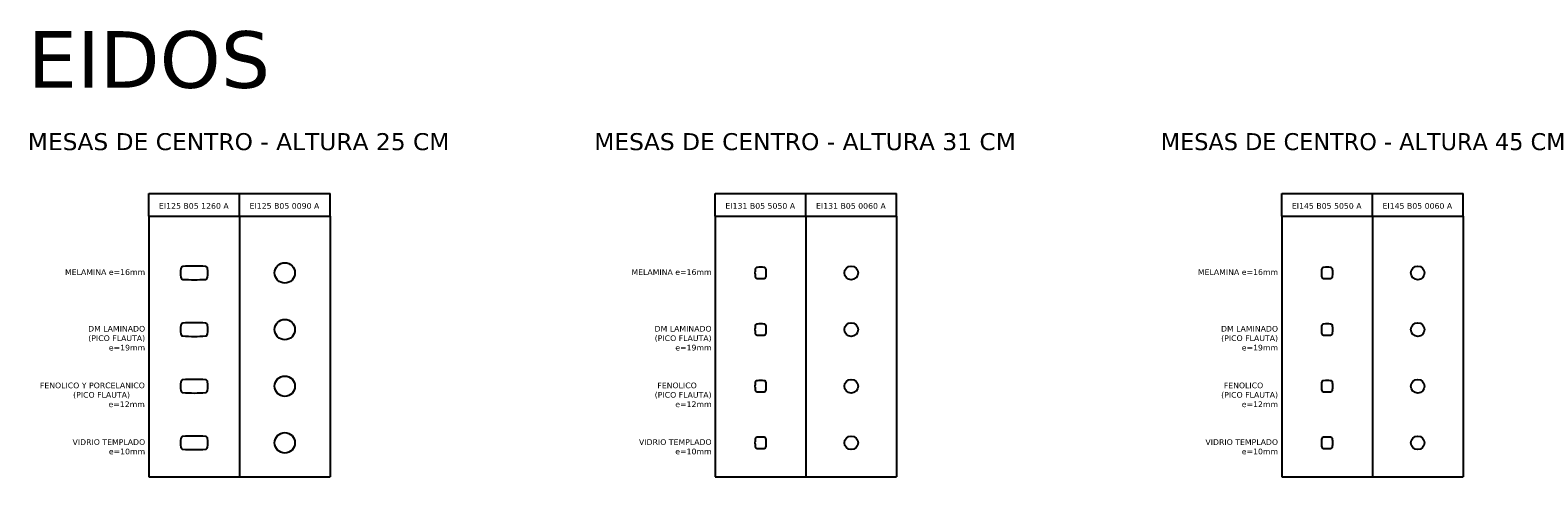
# Model space of a CAD drawing. Header units: metres. Extents: x 7.6 to 74.2, y 2 to 21.7.
import ezdxf

# ---------------------------------------------------------------- set-up
doc = ezdxf.new("R2010")
doc.units = ezdxf.units.M
doc.header["$MEASUREMENT"] = 0
doc.layers.add('2D', color=8, linetype='Continuous')

# ---------------------------------------------------------------- blocks, each defined once
blk = doc.blocks.new('2D_EIDOS_MESA_60_120')
blk.add_lwpolyline([(0.601, 0, 0.015969), (0.099, -0.016, 0.360358), (0.011, -0.106, 0.057325), (0.011, -0.495, 0.354514), (0.099, -0.584, 0.015969), (0.601, -0.6, 0.015969), (1.102, -0.584, 0.354514), (1.19, -0.495, 0.057325), (1.19, -0.106, 0.360358), (1.102, -0.016, 0.015969)], format="xyb", close=True)
blk = doc.blocks.new('2D_EIDOS_DIAM_90')
blk.add_circle((0, 0), 0.45)
blk = doc.blocks.new('2D_EIDOS_50_50')
blk.add_lwpolyline([(0.401, -0.005, 0.03363), (0.097, -0.005, 0.375354), (0.005, -0.097, 0.03363), (0.005, -0.401, 0.375354), (0.097, -0.493, 0.03363), (0.401, -0.493, 0.375354), (0.493, -0.401, 0.03363), (0.493, -0.097, 0.375354)], format="xyb", close=True)
blk = doc.blocks.new('2D_EIDOS_DIAM_60')
blk.add_circle((0, 0), 0.3)

msp = doc.modelspace()

# ---------------------------------------------------------------- linework, layer by layer
for p, q in [((12.886, 14.5), (16.886, 14.5)), ((12.886, 13.5), (12.886, 14.5)), ((16.886, 13.5), (16.886, 14.5)), ((16.886, 14.5), (20.886, 14.5)), ((20.886, 13.5), (20.886, 14.5)), ((37.886, 14.5), (41.886, 14.5)), ((37.886, 13.5), (37.886, 14.5)), ((41.886, 13.5), (41.886, 14.5)), ((41.886, 14.5), (45.886, 14.5)), ((45.886, 13.5), (45.886, 14.5)), ((62.886, 14.5), (66.886, 14.5)), ((62.886, 13.5), (62.886, 14.5)), ((66.886, 13.5), (66.886, 14.5)), ((66.886, 14.5), (70.886, 14.5)), ((70.886, 13.5), (70.886, 14.5)), ((12.886, 13.5), (12.886, 2)), ((12.886, 13.5), (16.886, 13.5)), ((16.886, 13.5), (16.886, 2)), ((16.886, 13.5), (20.886, 13.5)), ((20.886, 13.5), (20.886, 2)), ((37.886, 13.5), (37.886, 2)), ((37.886, 13.5), (41.886, 13.5)), ((41.886, 13.5), (41.886, 2)), ((41.886, 13.5), (45.886, 13.5)), ((45.886, 13.5), (45.886, 2)), ((62.886, 13.5), (62.886, 2)), ((62.886, 13.5), (66.886, 13.5)), ((66.886, 13.5), (66.886, 2)), ((66.886, 13.5), (70.886, 13.5)), ((70.886, 13.5), (70.886, 2)), ((12.886, 2), (16.886, 2)), ((16.886, 2), (20.886, 2)), ((37.886, 2), (41.886, 2)), ((41.886, 2), (45.886, 2)), ((62.886, 2), (66.886, 2)), ((66.886, 2), (70.886, 2))]:
    msp.add_line(p, q)

# ---------------------------------------------------------------- block references
at = {"layer": '2D'}
for name, p in [('2D_EIDOS_DIAM_90', (18.886, 11)), ('2D_EIDOS_MESA_60_120', (14.286, 11.3)), ('2D_EIDOS_50_50', (39.637, 11.249)), ('2D_EIDOS_DIAM_60', (43.886, 11)), ('2D_EIDOS_50_50', (64.637, 11.249)), ('2D_EIDOS_DIAM_60', (68.886, 11)), ('2D_EIDOS_MESA_60_120', (14.286, 8.8)), ('2D_EIDOS_DIAM_90', (18.886, 8.5)), ('2D_EIDOS_50_50', (39.637, 8.749)), ('2D_EIDOS_DIAM_60', (43.886, 8.5)), ('2D_EIDOS_50_50', (64.637, 8.749)), ('2D_EIDOS_DIAM_60', (68.886, 8.5)), ('2D_EIDOS_MESA_60_120', (14.286, 6.3)), ('2D_EIDOS_DIAM_90', (18.886, 6)), ('2D_EIDOS_50_50', (39.637, 6.249)), ('2D_EIDOS_DIAM_60', (43.886, 6)), ('2D_EIDOS_50_50', (64.637, 6.249)), ('2D_EIDOS_DIAM_60', (68.886, 6)), ('2D_EIDOS_MESA_60_120', (14.286, 3.8)), ('2D_EIDOS_DIAM_90', (18.886, 3.5)), ('2D_EIDOS_50_50', (39.637, 3.749)), ('2D_EIDOS_DIAM_60', (43.886, 3.5)), ('2D_EIDOS_50_50', (64.637, 3.749)), ('2D_EIDOS_DIAM_60', (68.886, 3.5))]:
    msp.add_blockref(name, p, dxfattribs=at)

# ---------------------------------------------------------------- texts
at = {"color": 1, "attachment_point": 1}
for s, insert, char_height, width in [('{\\fVerdana|b0|i0|c0|p34;EIDOS}', (7.544, 21.669), 2.5, 7.41472), ('{\\fVerdana|b0|i0|c0|p34;\\C256;\\c16777215;MESAS DE CENTRO - ALTURA 25 CM}', (7.544, 17.169), 0.75, 26.58927), ('{\\fVerdana|b0|i0|c0|p34;\\C256;\\c16777215;MESAS DE CENTRO - ALTURA 31 CM}', (32.544, 17.169), 0.75, 26.58927), ('{\\fVerdana|b0|i0|c0|p34;\\C256;\\c16777215;MESAS DE CENTRO - ALTURA 45 CM}', (57.544, 17.169), 0.75, 26.58927), ('{\\fVerdana|b0|i0|c0|p34;\\C256;\\c16777215;EI125 B05 1260 A}', (13.331, 14.081), 0.25, 3.39201), ('{\\fVerdana|b0|i0|c0|p34;\\C256;\\c16777215;EI125 B05 0090 A}', (17.331, 14.081), 0.25, 3.39201), ('{\\fVerdana|b0|i0|c0|p34;\\C256;\\c16777215;EI131 B05 5050 A}', (38.331, 14.081), 0.25, 3.39201), ('{\\fVerdana|b0|i0|c0|p34;\\C256;\\c16777215;EI131 B05 0060 A}', (42.331, 14.081), 0.25, 3.39201), ('{\\fVerdana|b0|i0|c0|p34;\\C256;\\c16777215;EI145 B05 5050 A}', (63.331, 14.081), 0.25, 3.39201), ('{\\fVerdana|b0|i0|c0|p34;\\C256;\\c16777215;EI145 B05 0060 A}', (67.331, 14.081), 0.25, 3.39201), ('\\pxqr;{\\fVerdana|b0|i0|c0|p34;\\C256;\\c16777215;MELAMINA e=16mm}', (9.331, 11.161), 0.25, 3.39201), ('\\pxqr;{\\fVerdana|b0|i0|c0|p34;\\C256;\\c16777215;MELAMINA e=16mm}', (34.331, 11.161), 0.25, 3.39201), ('\\pxqr;{\\fVerdana|b0|i0|c0|p34;\\C256;\\c16777215;MELAMINA e=16mm}', (59.331, 11.161), 0.25, 3.39201), ('\\pxqr;{\\fVerdana|b0|i0|c0|p34;\\C256;\\c16777215;DM LAMINADO (PICO FLAUTA) e=19mm}', (9.331, 8.661), 0.25, 3.39201), ('\\pxqr;{\\fVerdana|b0|i0|c0|p34;\\C256;\\c16777215;DM LAMINADO (PICO FLAUTA) e=19mm}', (34.331, 8.661), 0.25, 3.39201), ('\\pxqr;{\\fVerdana|b0|i0|c0|p34;\\C256;\\c16777215;DM LAMINADO (PICO FLAUTA) e=19mm}', (59.331, 8.661), 0.25, 3.39201), ('\\pxqr;{\\fVerdana|b0|i0|c0|p34;\\C256;\\c16777215;FENOLICO Y PORCELANICO       (PICO FLAUTA)       e=12mm}', (7.924, 6.161), 0.25, 4.78433), ('\\pxqr;{\\fVerdana|b0|i0|c0|p34;\\C256;\\c16777215;FENOLICO       (PICO FLAUTA) e=12mm}', (34.331, 6.161), 0.25, 3.39201), ('\\pxqr;{\\fVerdana|b0|i0|c0|p34;\\C256;\\c16777215;FENOLICO       (PICO FLAUTA) e=12mm}', (59.331, 6.161), 0.25, 3.39201), ('\\pxqr;{\\fVerdana|b0|i0|c0|p34;\\C256;\\c16777215;VIDRIO TEMPLADO e=10mm}', (9.331, 3.661), 0.25, 3.39201), ('\\pxqr;{\\fVerdana|b0|i0|c0|p34;\\C256;\\c16777215;VIDRIO TEMPLADO e=10mm}', (34.331, 3.661), 0.25, 3.39201), ('\\pxqr;{\\fVerdana|b0|i0|c0|p34;\\C256;\\c16777215;VIDRIO TEMPLADO e=10mm}', (59.331, 3.661), 0.25, 3.39201)]:
    msp.add_mtext(s, dxfattribs=dict(at, insert=insert, char_height=char_height, width=width))

doc.saveas('drawing.dxf')
